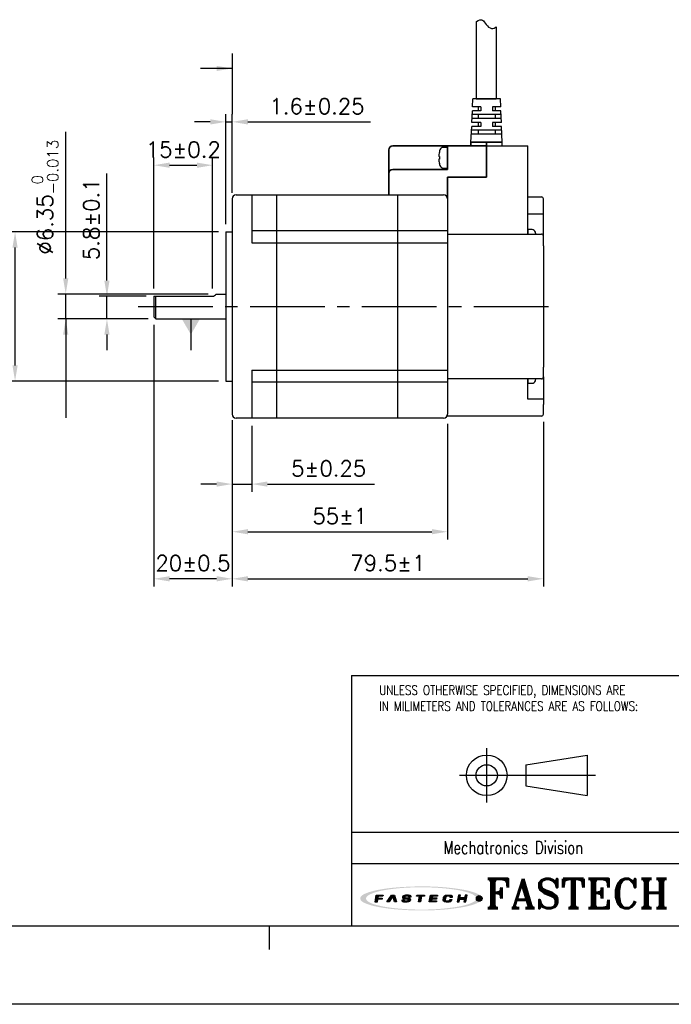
# Model space of a CAD drawing. Header units: millimetres. Extents: x 0 to 594, y 0 to 420.
# Tile 2 of 4: x 233 to 400, y 0 to 251. Entities that reach past the tile are written whole.
import ezdxf

# ---------------------------------------------------------------- set-up
doc = ezdxf.new("R2010")
doc.units = ezdxf.units.MM
doc.header["$PDSIZE"] = -1
doc.linetypes.add('CENTER2', pattern=[28.575, 19.05, -3.175, 3.175, -3.175])
for name, color, linetype in [('DIM', 3, 'Continuous'), ('LAYER_2', 1, 'Continuous'), ('LAYER_4', 3, 'Continuous'), ('SHEET', 1, 'Continuous')]:
    doc.layers.add(name, color=color, linetype=linetype)
doc.layers.add('Visible (ISO)', color=7, linetype='Continuous', lineweight=50)
doc.styles.add('SHEET1', font='ROMANS.SHX', dxfattribs={"width": 0.8, "height": 3})
doc.styles.add('SHEET3', font='ROMANT.SHX', dxfattribs={"height": 3})
doc.styles.get("Standard").update_dxf_attribs({"font": 'txt.shx', "bigfont": 'whgtxt.shx'})
doc.dimstyles.new('ISO-25', dxfattribs={"dimtxt": 2.5, "dimasz": 2.5, "dimexe": 1.25, "dimexo": 0.625, "dimtad": 1, "dimtxsty": 'Standard', "dimcen": 2.5, "dimadec": 0, "dimazin": 0, "dimtfac": 1, "dimtmove": 0, "dimatfit": 3, "dimfxl": 0, "dimarcsym": 0})

# ---------------------------------------------------------------- blocks, each defined once
blk = doc.blocks.new('AI9-BLK2')
at = {"layer": 'LAYER_4'}
h = blk.add_hatch(color=12, dxfattribs=at)
edge = h.paths.add_edge_path()
edge.add_spline(control_points=[(66.5, 0), (66.5, -3.5), (61.3, -5.3), (58.7, -6.3), (52, -8.8), (44.8, -10), (37.7, -11), (17.3, -13.9), (-3.7, -14.1), (-24.3, -12.5), (-32.9, -11.8), (-41.6, -10.8), (-50, -8.9), (-54.9, -7.7), (-60.6, -6.4), (-64.7, -3.2), (-73, 3.4), (-52.4, 8.3), (-49.2, 9), (-40.6, 10.9), (-31.8, 11.9), (-23.1, 12.6), (-12.4, 13.4), (-1.5, 13.6), (9.2, 13.3), (19.1, 13), (29, 12.3), (38.8, 10.9), (45.7, 9.9), (52.7, 8.7), (59.3, 6.1), (61.8, 5.2), (66.5, 3.3), (66.5, 0), (66.6, -0.8), (73.6, -0.7), (73.6, 0), (73.5, 3.5), (68.7, 5.4), (66.1, 6.4), (59.6, 9), (52.6, 10.3), (45.8, 11.3), (24.9, 14.6), (3.4, 15.1), (-17.7, 14), (-27.4, 13.6), (-37.2, 12.7), (-46.8, 11.2), (-53.5, 10.1), (-60.4, 8.7), (-66.7, 6.1), (-69.1, 5.1), (-73.9, 3.1), (-73.6, -0.3), (-73.4, -3.7), (-68.1, -5.6), (-65.5, -6.6), (-58.9, -9.2), (-51.8, -10.4), (-44.8, -11.5), (-35, -13), (-25, -13.7), (-15.1, -14.2), (5.8, -15), (27.1, -14.4), (47.8, -11), (54.2, -9.9), (60.6, -8.6), (66.6, -6.1), (69.1, -5.1), (73.5, -3.2), (73.6, 0), (73.6, 0.8), (66.6, 0.9), (66.5, 0)], knot_values=[0, 0, 0, 0, 1, 1, 1, 2, 2, 2, 3, 3, 3, 4, 4, 4, 5, 5, 5, 6, 6, 6, 7, 7, 7, 8, 8, 8, 9, 9, 9, 10, 10, 10, 11, 11, 11, 12, 12, 12, 13, 13, 13, 14, 14, 14, 15, 15, 15, 16, 16, 16, 17, 17, 17, 18, 18, 18, 19, 19, 19, 20, 20, 20, 21, 21, 21, 22, 22, 22, 23, 23, 23, 24, 24, 24, 25, 25, 25, 25], degree=3, periodic=0)
blk = doc.blocks.new('AI9-BLK1')
at = {"layer": 'LAYER_4', "color": 7}
blk.add_blockref('AI9-BLK2', (0, 0), dxfattribs=at)
blk = doc.blocks.new('AI9-BLK3')
at = {"layer": 'LAYER_2'}
for points in [[(-55.6, -4.3), (-54.1, 4.2), (-45.8, 4.1), (-46, 2.8), (-51.9, 2.8), (-52.2, 0.7), (-46.8, 0.6), (-47, -0.8), (-52.4, -0.8), (-53.1, -4.3)], [(-41.4, -4.2), (-35.7, 4.2), (-32.1, 4.2), (-29.5, -4.1), (-32.2, -4.1), (-34.2, 2.7), (-38.7, -4.2)], [(-5.3, 4.2), (4.3, 4.1), (4.1, 2.7), (0.4, 2.7), (-0.8, -4.2), (-3.2, -4.2), (-2.1, 2.7), (-5.6, 2.7)], [(11.4, 4.2), (20, 4.1), (19.8, 2.8), (13.7, 2.8), (13.4, 0.8), (19, 0.7), (18.8, -0.6), (13.1, -0.6), (12.7, -2.7), (18.7, -2.8), (18.5, -4.2), (9.9, -4.2)], [(45, 4.2), (43.5, -4.1), (46, -4.2), (46.6, -0.6), (52.3, -0.7), (51.7, -4.2), (54.1, -4.2), (55.6, 4.2), (53.1, 4.2), (52.5, 0.8), (46.9, 0.8), (47.5, 4.2)]]:
    blk.add_hatch(color=12, dxfattribs=at).paths.add_polyline_path(points)
h = blk.add_hatch(color=12, dxfattribs=at)
edge = h.paths.add_edge_path()
edge.add_spline(control_points=[(-15.2, -1.5), (-15.2, -2.9), (-16.3, -2.9), (-17.5, -2.9), (-17.7, -2.9), (-18.2, -2.9), (-18.5, -2.9), (-20, -2.9), (-20.4, -2.7), (-20.4, -2.1), (-20.4, -1.9), (-20.4, -1.4), (-20.4, -1.4), (-20.4, -1.4), (-22.9, -1.4), (-22.9, -1.4), (-22.9, -1.4), (-22.9, -2.3), (-22.9, -2.5), (-22.9, -3.9), (-21.3, -4.3), (-19.8, -4.3), (-19.5, -4.3), (-17.1, -4.3), (-16.9, -4.3), (-14.1, -4.3), (-12.8, -3.1), (-12.8, -1.8), (-12.8, -1.7), (-12.8, -1.1), (-12.8, -1), (-12.8, 0.2), (-14.1, 0.7), (-16.1, 0.7), (-16.3, 0.7), (-17.5, 0.7), (-17.7, 0.7), (-19.1, 0.7), (-19.7, 0.9), (-19.6, 1.9), (-19.5, 2.9), (-18.4, 2.9), (-17.8, 2.9), (-17.6, 2.9), (-16.5, 2.9), (-16.2, 2.9), (-15, 2.9), (-14.8, 2.6), (-14.8, 2.3), (-14.8, 2.1), (-14.9, 1.7), (-14.9, 1.7), (-14.9, 1.7), (-12.3, 1.6), (-12.3, 1.6), (-12.3, 1.6), (-12.3, 2.6), (-12.3, 2.8), (-12.3, 3.9), (-14.1, 4.3), (-15.7, 4.3), (-16.8, 4.3), (-17.9, 4.3), (-18.2, 4.3), (-20.4, 4.3), (-22, 3.6), (-22.1, 2), (-22.1, 1.8), (-22.1, 1.3), (-22.1, 1.1), (-22.2, -0.1), (-20.7, -0.6), (-19.2, -0.6), (-19, -0.6), (-17.3, -0.7), (-17.1, -0.7), (-15.5, -0.7), (-15.2, -1.1), (-15.2, -1.5)], knot_values=[0, 0, 0, 0, 1, 1, 1, 2, 2, 2, 3, 3, 3, 4, 4, 4, 5, 5, 5, 6, 6, 6, 7, 7, 7, 8, 8, 8, 9, 9, 9, 10, 10, 10, 11, 11, 11, 12, 12, 12, 13, 13, 13, 14, 14, 14, 15, 15, 15, 16, 16, 16, 17, 17, 17, 18, 18, 18, 19, 19, 19, 20, 20, 20, 21, 21, 21, 22, 22, 22, 23, 23, 23, 24, 24, 24, 25, 25, 25, 26, 26, 26, 26], degree=3, periodic=0)
h = blk.add_hatch(color=12, dxfattribs=at)
edge = h.paths.add_edge_path()
edge.add_spline(control_points=[(35, 1.4), (35, 1.4), (37.4, 1.4), (37.4, 1.4), (37.4, 1.4), (37.5, 2), (37.5, 2.4), (37.5, 3.1), (37.3, 4.2), (34.5, 4.2), (34.2, 4.2), (32.2, 4.2), (31.6, 4.2), (28.5, 4.3), (27.4, 2.7), (27.2, 1.5), (27.1, 1), (26.8, -0.6), (26.7, -1.2), (26.5, -2.6), (26.6, -4.3), (30.1, -4.3), (30.5, -4.3), (31.7, -4.3), (32.2, -4.3), (34.9, -4.3), (36.6, -4), (36.9, -2.3), (36.9, -1.9), (37, -1.1), (37, -1.1), (37, -1.1), (34.6, -1.1), (34.6, -1.1), (34.6, -1.1), (34.6, -1.6), (34.6, -1.7), (34.4, -2.5), (33.8, -2.8), (32.5, -2.8), (32.2, -2.8), (31.2, -2.8), (30.8, -2.8), (29.4, -2.8), (29.1, -2.3), (29.2, -1.4), (29.2, -1), (29.5, 0.7), (29.5, 1.1), (29.8, 2.5), (30.7, 2.8), (31.7, 2.8), (32.2, 2.8), (33.4, 2.8), (33.7, 2.8), (34.7, 2.8), (35.1, 2.5), (35.1, 1.9), (35, 1.7), (35, 1.4), (35, 1.4)], knot_values=[0, 0, 0, 0, 1, 1, 1, 2, 2, 2, 3, 3, 3, 4, 4, 4, 5, 5, 5, 6, 6, 6, 7, 7, 7, 8, 8, 8, 9, 9, 9, 10, 10, 10, 11, 11, 11, 12, 12, 12, 13, 13, 13, 14, 14, 14, 15, 15, 15, 16, 16, 16, 17, 17, 17, 18, 18, 18, 19, 19, 19, 20, 20, 20, 20], degree=3, periodic=0)
at = {"layer": 'LAYER_2', "color": 12}
for points in [[(-55.6, -4.3), (-54.1, 4.2), (-45.8, 4.1), (-46, 2.8), (-51.9, 2.8), (-52.2, 0.7), (-46.8, 0.6), (-47, -0.8), (-52.4, -0.8), (-53.1, -4.3)], [(-41.4, -4.2), (-35.7, 4.2), (-32.1, 4.2), (-29.5, -4.1), (-32.2, -4.1), (-34.2, 2.7), (-38.7, -4.2)], [(-5.3, 4.2), (4.3, 4.1), (4.1, 2.7), (0.4, 2.7), (-0.8, -4.2), (-3.2, -4.2), (-2.1, 2.7), (-5.6, 2.7)], [(11.4, 4.2), (20, 4.1), (19.8, 2.8), (13.7, 2.8), (13.4, 0.8), (19, 0.7), (18.8, -0.6), (13.1, -0.6), (12.7, -2.7), (18.7, -2.8), (18.5, -4.2), (9.9, -4.2)], [(45, 4.2), (43.5, -4.1), (46, -4.2), (46.6, -0.6), (52.3, -0.7), (51.7, -4.2), (54.1, -4.2), (55.6, 4.2), (53.1, 4.2), (52.5, 0.8), (46.9, 0.8), (47.5, 4.2)]]:
    blk.add_lwpolyline(points, close=True, dxfattribs=at)
for points, knots in [([(-15.2, -1.5), (-15.2, -2.9), (-16.3, -2.9), (-17.5, -2.9), (-17.7, -2.9), (-18.2, -2.9), (-18.5, -2.9), (-20, -2.9), (-20.4, -2.7), (-20.4, -2.1), (-20.4, -1.9), (-20.4, -1.4), (-20.4, -1.4), (-20.4, -1.4), (-22.9, -1.4), (-22.9, -1.4), (-22.9, -1.4), (-22.9, -2.3), (-22.9, -2.5), (-22.9, -3.9), (-21.3, -4.3), (-19.8, -4.3), (-19.5, -4.3), (-17.1, -4.3), (-16.9, -4.3), (-14.1, -4.3), (-12.8, -3.1), (-12.8, -1.8), (-12.8, -1.7), (-12.8, -1.1), (-12.8, -1), (-12.8, 0.2), (-14.1, 0.7), (-16.1, 0.7), (-16.3, 0.7), (-17.5, 0.7), (-17.7, 0.7), (-19.1, 0.7), (-19.7, 0.9), (-19.6, 1.9), (-19.5, 2.9), (-18.4, 2.9), (-17.8, 2.9), (-17.6, 2.9), (-16.5, 2.9), (-16.2, 2.9), (-15, 2.9), (-14.8, 2.6), (-14.8, 2.3), (-14.8, 2.1), (-14.9, 1.7), (-14.9, 1.7), (-14.9, 1.7), (-12.3, 1.6), (-12.3, 1.6), (-12.3, 1.6), (-12.3, 2.6), (-12.3, 2.8), (-12.3, 3.9), (-14.1, 4.3), (-15.7, 4.3), (-16.8, 4.3), (-17.9, 4.3), (-18.2, 4.3), (-20.4, 4.3), (-22, 3.6), (-22.1, 2), (-22.1, 1.8), (-22.1, 1.3), (-22.1, 1.1), (-22.2, -0.1), (-20.7, -0.6), (-19.2, -0.6), (-19, -0.6), (-17.3, -0.7), (-17.1, -0.7), (-15.5, -0.7), (-15.2, -1.1), (-15.2, -1.5)], [0, 0, 0, 0, 1, 1, 1, 2, 2, 2, 3, 3, 3, 4, 4, 4, 5, 5, 5, 6, 6, 6, 7, 7, 7, 8, 8, 8, 9, 9, 9, 10, 10, 10, 11, 11, 11, 12, 12, 12, 13, 13, 13, 14, 14, 14, 15, 15, 15, 16, 16, 16, 17, 17, 17, 18, 18, 18, 19, 19, 19, 20, 20, 20, 21, 21, 21, 22, 22, 22, 23, 23, 23, 24, 24, 24, 25, 25, 25, 26, 26, 26, 26]), ([(35, 1.4), (35, 1.4), (37.4, 1.4), (37.4, 1.4), (37.4, 1.4), (37.5, 2), (37.5, 2.4), (37.5, 3.1), (37.3, 4.2), (34.5, 4.2), (34.2, 4.2), (32.2, 4.2), (31.6, 4.2), (28.5, 4.3), (27.4, 2.7), (27.2, 1.5), (27.1, 1), (26.8, -0.6), (26.7, -1.2), (26.5, -2.6), (26.6, -4.3), (30.1, -4.3), (30.5, -4.3), (31.7, -4.3), (32.2, -4.3), (34.9, -4.3), (36.6, -4), (36.9, -2.3), (36.9, -1.9), (37, -1.1), (37, -1.1), (37, -1.1), (34.6, -1.1), (34.6, -1.1), (34.6, -1.1), (34.6, -1.6), (34.6, -1.7), (34.4, -2.5), (33.8, -2.8), (32.5, -2.8), (32.2, -2.8), (31.2, -2.8), (30.8, -2.8), (29.4, -2.8), (29.1, -2.3), (29.2, -1.4), (29.2, -1), (29.5, 0.7), (29.5, 1.1), (29.8, 2.5), (30.7, 2.8), (31.7, 2.8), (32.2, 2.8), (33.4, 2.8), (33.7, 2.8), (34.7, 2.8), (35.1, 2.5), (35.1, 1.9), (35, 1.7), (35, 1.4), (35, 1.4)], [0, 0, 0, 0, 1, 1, 1, 2, 2, 2, 3, 3, 3, 4, 4, 4, 5, 5, 5, 6, 6, 6, 7, 7, 7, 8, 8, 8, 9, 9, 9, 10, 10, 10, 11, 11, 11, 12, 12, 12, 13, 13, 13, 14, 14, 14, 15, 15, 15, 16, 16, 16, 17, 17, 17, 18, 18, 18, 19, 19, 19, 20, 20, 20, 20])]:
    blk.add_open_spline(points, degree=3, knots=knots, dxfattribs=at)
blk = doc.blocks.new('*D8')
at = {"color": 8, "lineweight": -2}
for p, q in [((284.06, 197.29), (230.1, 197.29)), ((232.1, 163.19), (232.1, 193.29)), ((284.06, 159.19), (230.1, 159.19))]:
    blk.add_line(p, q, dxfattribs=at)
at = {"color": 8}
for points in [[(231.43, 193.29), (232.76, 193.29), (232.1, 197.29)], [(231.43, 163.19), (232.76, 163.19), (232.1, 159.19)]]:
    blk.add_solid(points, dxfattribs=at)
at = {"layer": 'Defpoints', "color": 0}
for p in [(232.1, 197.29), (286.06, 197.29), (286.06, 159.19)]:
    blk.add_point(p, dxfattribs=at)
at = {"color": 3, "insert": (226.83, 178.24), "char_height": 4, "attachment_point": 5, "rotation": 90}
blk.add_mtext('\\A1;%%C38.1{\\H2.800000;\\S 0^ -0.039;}', dxfattribs=at)
blk = doc.blocks.new('*D9')
at = {"color": 8, "lineweight": -2}
for p, q in [((267.56, 173.57), (267.56, 106.69)), ((287.56, 148.74), (287.56, 106.69)), ((283.56, 108.69), (271.56, 108.69))]:
    blk.add_line(p, q, dxfattribs=at)
at = {"color": 8}
for points in [[(271.56, 109.36), (271.56, 108.02), (267.56, 108.69)], [(283.56, 109.36), (283.56, 108.02), (287.56, 108.69)]]:
    blk.add_solid(points, dxfattribs=at)
at = {"layer": 'Defpoints', "color": 0}
for p in [(267.56, 175.57), (287.56, 150.74), (267.56, 108.69)]:
    blk.add_point(p, dxfattribs=at)
at = {"color": 3, "insert": (277.56, 112.69), "char_height": 4, "attachment_point": 5}
blk.add_mtext('\\A1;20±0.5', dxfattribs=at)
blk = doc.blocks.new('*D10')
at = {"color": 8, "lineweight": -2}
for p, q in [((267.56, 182.87), (267.56, 216.33)), ((282.56, 182.87), (282.56, 216.33)), ((271.56, 214.33), (278.56, 214.33))]:
    blk.add_line(p, q, dxfattribs=at)
at = {"color": 8}
for points in [[(271.56, 215), (271.56, 213.66), (267.56, 214.33)], [(278.56, 215), (278.56, 213.66), (282.56, 214.33)]]:
    blk.add_solid(points, dxfattribs=at)
at = {"layer": 'Defpoints', "color": 0}
for p in [(282.56, 214.33), (267.56, 180.87), (282.56, 180.87)]:
    blk.add_point(p, dxfattribs=at)
at = {"color": 3, "insert": (275.06, 218.33), "char_height": 4, "attachment_point": 5}
blk.add_mtext('\\A1;15±0.2', dxfattribs=at)
blk = doc.blocks.new('*D11')
at = {"color": 8, "lineweight": -2}
for p, q in [((285.96, 199.29), (285.96, 227.4)), ((287.56, 207.24), (287.56, 227.4)), ((281.96, 225.4), (277.96, 225.4)), ((285.96, 225.4), (287.56, 225.4)), ((291.56, 225.4), (322.89, 225.4))]:
    blk.add_line(p, q, dxfattribs=at)
at = {"color": 8}
for points in [[(281.96, 226.07), (281.96, 224.73), (285.96, 225.4)], [(291.56, 226.07), (291.56, 224.73), (287.56, 225.4)]]:
    blk.add_solid(points, dxfattribs=at)
at = {"layer": 'Defpoints', "color": 0}
for p in [(287.56, 225.4), (287.56, 205.24), (285.96, 197.29)]:
    blk.add_point(p, dxfattribs=at)
at = {"color": 3, "insert": (309.22, 229.4), "char_height": 4, "attachment_point": 5}
blk.add_mtext('\\A1;1.6±0.25', dxfattribs=at)
blk = doc.blocks.new('*D12')
at = {"color": 8, "lineweight": -2}
for p, q in [((245.04, 185.42), (245.04, 222.88)), ((281.45, 181.42), (243.04, 181.42)), ((245.04, 175.07), (245.04, 181.42)), ((266.06, 175.07), (243.04, 175.07)), ((245.04, 171.07), (245.04, 167.07))]:
    blk.add_line(p, q, dxfattribs=at)
at = {"color": 8}
for points in [[(244.38, 185.42), (245.71, 185.42), (245.04, 181.42)], [(244.38, 171.07), (245.71, 171.07), (245.04, 175.07)]]:
    blk.add_solid(points, dxfattribs=at)
at = {"layer": 'Defpoints', "color": 0}
for p in [(245.04, 181.42), (283.45, 181.42), (268.06, 175.07)]:
    blk.add_point(p, dxfattribs=at)
at = {"color": 3, "insert": (239.78, 206.15), "char_height": 4, "attachment_point": 5, "rotation": 90}
blk.add_mtext('\\A1;%%C6.35{\\H2.800000;\\S 0^ -0.013;}', dxfattribs=at)
blk = doc.blocks.new('*D14')
at = {"color": 8, "lineweight": -2}
for p, q in [((287.56, 148.74), (287.56, 130.88)), ((292.56, 147.74), (292.56, 130.88)), ((283.56, 132.88), (279.56, 132.88)), ((287.56, 132.88), (292.56, 132.88)), ((296.56, 132.88), (323.89, 132.88))]:
    blk.add_line(p, q, dxfattribs=at)
at = {"color": 8}
for points in [[(283.56, 133.55), (283.56, 132.21), (287.56, 132.88)], [(296.56, 133.55), (296.56, 132.21), (292.56, 132.88)]]:
    blk.add_solid(points, dxfattribs=at)
at = {"layer": 'Defpoints', "color": 0}
for p in [(287.56, 150.74), (292.56, 149.74), (287.56, 132.88)]:
    blk.add_point(p, dxfattribs=at)
at = {"color": 3, "insert": (312.22, 136.88), "char_height": 4, "attachment_point": 5}
blk.add_mtext('\\A1;5±0.25', dxfattribs=at)
blk = doc.blocks.new('*D15')
at = {"color": 8, "lineweight": -2}
for p, q in [((287.56, 148.74), (287.56, 118.71)), ((342.56, 148.24), (342.56, 118.71)), ((291.56, 120.71), (338.56, 120.71))]:
    blk.add_line(p, q, dxfattribs=at)
at = {"color": 8}
for points in [[(291.56, 121.38), (291.56, 120.05), (287.56, 120.71)], [(338.56, 121.38), (338.56, 120.05), (342.56, 120.71)]]:
    blk.add_solid(points, dxfattribs=at)
at = {"layer": 'Defpoints', "color": 0}
for p in [(287.56, 150.74), (342.56, 150.24), (342.56, 120.71)]:
    blk.add_point(p, dxfattribs=at)
at = {"color": 3, "insert": (315.06, 124.71), "char_height": 4, "attachment_point": 5}
blk.add_mtext('\\A1;55±1', dxfattribs=at)
blk = doc.blocks.new('*D16')
at = {"color": 8, "lineweight": -2}
for p, q in [((255.57, 184.87), (255.57, 212.2)), ((265.56, 180.87), (253.57, 180.87)), ((255.57, 175.07), (255.57, 180.87)), ((266.06, 175.07), (253.57, 175.07)), ((255.57, 171.07), (255.57, 167.07))]:
    blk.add_line(p, q, dxfattribs=at)
at = {"color": 8}
for points in [[(254.9, 184.87), (256.23, 184.87), (255.57, 180.87)], [(254.9, 171.07), (256.23, 171.07), (255.57, 175.07)]]:
    blk.add_solid(points, dxfattribs=at)
at = {"layer": 'Defpoints', "color": 0}
for p in [(255.57, 180.87), (267.56, 180.87), (268.06, 175.07)]:
    blk.add_point(p, dxfattribs=at)
at = {"color": 3, "insert": (251.57, 200.53), "char_height": 4, "attachment_point": 5, "rotation": 90}
blk.add_mtext('\\A1;5.8±0.1', dxfattribs=at)
blk = doc.blocks.new('*D19')
at = {"color": 8, "lineweight": -2}
for p, q in [((287.56, 149.24), (287.56, 106.69)), ((367.06, 148.74), (367.06, 106.69)), ((291.56, 108.69), (363.06, 108.69))]:
    blk.add_line(p, q, dxfattribs=at)
at = {"color": 8}
for points in [[(291.56, 109.36), (291.56, 108.02), (287.56, 108.69)], [(363.06, 109.36), (363.06, 108.02), (367.06, 108.69)]]:
    blk.add_solid(points, dxfattribs=at)
at = {"layer": 'Defpoints', "color": 0}
for p in [(287.56, 151.24), (367.06, 150.74), (367.06, 108.69)]:
    blk.add_point(p, dxfattribs=at)
at = {"color": 3, "insert": (327.31, 112.69), "char_height": 4, "attachment_point": 5}
blk.add_mtext('\\A1;79.5±1', dxfattribs=at)

msp = doc.modelspace()

# ---------------------------------------------------------------- hatches: boundary and pattern name
h = msp.add_hatch(color=1)
edge = h.paths.add_edge_path()
edge.add_arc((350.6547, 27.0526), 0.7263, 0, 360)

# ---------------------------------------------------------------- linework, layer by layer
at = {"color": 0}
for p, q in [((349.9124, 250.9257), (350, 251.0086)), ((350, 251.0086), (350.4042, 251.2953)), ((350.4042, 251.2953), (350.8134, 251.4731)), ((350.8134, 251.4731), (351.1991, 251.4958)), ((351.1991, 251.4958), (351.4659, 251.3863)), ((351.4659, 251.3863), (351.7116, 251.1842)), ((351.7116, 251.1842), (351.9463, 250.9166)), ((351.9463, 250.9166), (352.1803, 250.6107)), ((352.1803, 250.6107), (352.4246, 250.2935)), ((352.4246, 250.2935), (352.7344, 249.9394)), ((352.7344, 249.9394), (353.0671, 249.6316)), ((353.0671, 249.6316), (353.4161, 249.3948)), ((353.4161, 249.3948), (353.7765, 249.2533)), ((353.7765, 249.2533), (354.1426, 249.2315)), ((354.1426, 249.2315), (354.4581, 249.3213)), ((354.4581, 249.3213), (354.7637, 249.4954)), ((354.7637, 249.4954), (355.0248, 249.71))]:
    msp.add_line(p, q, dxfattribs=at)
for p, q in [((349.9124, 250.9257), (349.9124, 231.2419)), ((355.0248, 249.71), (355.0248, 231.2419)), ((348.9656, 229.2419), (349.0565, 231.2419)), ((351.0565, 229.2419), (348.9656, 229.2419)), ((351.0565, 229.2419), (348.9656, 229.2419)), ((356.0565, 231.2419), (349.0565, 231.2419)), ((355.1127, 231.2419), (349.8245, 231.2419)), ((349.9124, 231.2419), (355.0248, 231.2419)), ((354.7065, 231.2419), (350.4065, 231.2419)), ((350.4065, 229.2419), (350.4065, 228.2419)), ((351.0565, 229.2419), (351.0565, 228.2419)), ((352.5127, 231.2419), (354.7065, 231.2419)), ((356.1474, 229.2419), (354.0565, 229.2419)), ((354.0565, 229.2419), (354.0565, 228.2419)), ((354.7065, 229.2419), (354.7065, 228.2419)), ((356.1474, 229.2419), (356.0565, 231.2419)), ((348.7838, 225.2419), (348.9201, 228.2419)), ((356.2383, 227.2419), (348.8747, 227.2419)), ((351.0565, 228.2419), (348.9201, 228.2419)), ((351.0565, 228.2419), (348.9201, 228.2419)), ((350.4065, 227.2419), (350.4065, 226.2419)), ((356.1929, 228.2419), (354.0565, 228.2419)), ((354.7065, 227.2419), (354.7065, 226.2419)), ((356.3292, 225.2419), (356.1929, 228.2419)), ((348.5565, 220.2419), (348.7383, 224.2419)), ((351.0565, 224.2419), (348.7383, 224.2419)), ((351.0565, 225.2419), (348.7838, 225.2419)), ((356.2838, 226.2419), (348.8292, 226.2419)), ((350.4065, 225.2419), (350.4065, 224.2419)), ((351.0565, 225.2419), (351.0565, 224.2419)), ((356.3292, 225.2419), (354.0565, 225.2419)), ((354.0565, 225.2419), (354.0565, 224.2419)), ((356.3747, 224.2419), (354.0565, 224.2419)), ((354.7065, 225.2419), (354.7065, 224.2419)), ((356.5565, 220.2419), (356.3747, 224.2419)), ((356.4656, 222.2419), (348.6474, 222.2419)), ((356.4201, 223.2419), (348.6929, 223.2419)), ((350.4065, 223.2419), (350.4065, 222.2419)), ((354.7065, 223.2419), (354.7065, 222.2419)), ((342.5565, 213.6169), (342.5565, 218.8669)), ((350.0003, 220.2419), (355.1127, 220.2419)), ((288.5565, 206.7419), (341.5565, 206.7419)), ((292.5565, 206.7419), (292.5565, 194.5419)), ((298.8565, 206.7419), (298.8565, 149.7419)), ((329.7565, 206.7419), (329.7565, 149.7419)), ((287.5565, 205.7419), (287.5565, 150.7419)), ((342.5565, 205.7419), (342.5565, 150.7419)), ((363.0565, 201.9358), (367.0565, 201.9358)), ((285.9565, 197.2919), (285.9565, 159.1919)), ((308.7677, 197.5419), (292.5565, 197.5419)), ((342.5565, 197.5419), (308.7677, 197.5419)), ((363.0565, 197.8669), (363.0565, 196.7419)), ((292.5565, 194.5419), (308.7677, 194.5419)), ((308.7677, 194.5419), (342.5565, 194.5419)), ((267.5565, 180.8669), (267.5565, 175.5669)), ((268.0565, 175.0669), (268.0565, 180.8669)), ((292.5565, 161.9419), (292.5565, 149.7419)), ((292.5565, 161.9419), (308.7677, 161.9419)), ((308.7677, 161.9419), (342.5565, 161.9419)), ((308.7677, 158.9419), (292.5565, 158.9419)), ((342.5565, 158.9419), (308.7677, 158.9419)), ((363.0565, 159.7419), (363.0565, 158.6169)), ((367.0565, 154.5479), (363.0565, 154.5479)), ((341.5565, 149.7419), (288.5565, 149.7419))]:
    msp.add_line(p, q)
at = {"lineweight": 35}
for p, q in [((350.4065, 231.2419), (352.5127, 231.2419)), ((342.5565, 217.7419), (342.5565, 214.1949)), ((363.0565, 196.7419), (363.0565, 197.2889))]:
    msp.add_line(p, q, dxfattribs=at)
at = {"extrusion": (2.22461e-16, 1, 0)}
for p, q in [((342.5565, 218.8669), (341.4666, 218.8669)), ((340.4876, 217.7953), (340.4876, 217.7559)), ((340.4876, 216.5892), (340.4876, 215.8945)), ((340.4876, 214.7278), (340.4876, 214.6885)), ((340.4876, 214.6885), (340.4876, 214.7278)), ((341.4666, 213.6169), (342.5565, 213.6169))]:
    msp.add_line(p, q, dxfattribs=at)
at = {"ltscale": 0.3}
for p, q in [((285.9565, 197.2919), (287.5565, 197.2919)), ((283.4495, 181.4169), (285.9565, 181.4169)), ((267.5565, 180.8669), (282.5565, 180.8669)), ((267.5565, 175.5669), (268.0565, 175.0669)), ((268.0565, 175.0669), (285.9565, 175.0669)), ((285.9565, 159.1919), (287.5565, 159.1919))]:
    msp.add_line(p, q, dxfattribs=at)
at = {"extrusion": (-1e-16, -1, 0)}
for p, q in [((364.1464, 197.8669), (363.0565, 197.8669)), ((365.1254, 196.7559), (365.1254, 196.7953)), ((365.1254, 196.7953), (365.1254, 196.7559)), ((363.0565, 158.6169), (364.1464, 158.6169)), ((365.1254, 159.6885), (365.1254, 159.7278))]:
    msp.add_line(p, q, dxfattribs=at)
at = {"color": 1, "linetype": 'CENTER2'}
msp.add_line((263.5565, 178.2419), (371.0565, 178.2419), dxfattribs=at)
at = {"color": 7, "linetype": 'Continuous', "lineweight": 15}
msp.add_line((342.5565, 152.7419), (342.5565, 150.2419), dxfattribs=at)
at = {"color": 4}
msp.add_line((297, 20), (297, 14), dxfattribs=at)
at = {"color": 6}
msp.add_lwpolyline([(0, 420), (594, 420), (594, 0), (0, 0)], close=True, dxfattribs=at)
at = {"color": 4}
msp.add_lwpolyline([(20, 400), (574, 400), (574, 20), (20, 20)], close=True, dxfattribs=at)
at = {"color": 1}
msp.add_circle((350.6547, 27.0526), 0.7263, dxfattribs=at)
for centre, radius, start, end in [((341.4666, 217.9669), 0.9, 90, 162.851596), ((347.0565, 216.242), 6.75, 162.851596, 166.696381), ((347.0565, 216.2417), 6.75, 193.303619, 197.148404), ((341.4666, 214.5169), 0.9, 197.148404, 270), ((288.5565, 205.7419), 1, 90, 180), ((341.5565, 205.7419), 1, 360, 90), ((364.1464, 196.9669), 0.9, 17.148404, 90), ((358.5565, 195.242), 6.75, 13.303619, 17.148404), ((282.5565, 181.8669), 1, 270, 333.256316), ((364.1464, 159.5169), 0.9, 270, 342.851596), ((358.5565, 161.2417), 6.75, 342.851596, 346.696381), ((288.5565, 150.7419), 1, 180, 270), ((341.5565, 150.7419), 1, 270, 360)]:
    msp.add_arc(centre, radius, start, end)
for points in [[(340.3705, 217.097), (340.3585, 216.9813), (340.3502, 216.8665), (340.3454, 216.7536)], [(340.3454, 216.7536), (340.3502, 216.7034), (340.3585, 216.6523), (340.3705, 216.6007)], [(340.3705, 215.883), (340.3585, 215.8315), (340.3502, 215.7804), (340.3454, 215.7301)], [(340.3454, 215.7301), (340.3502, 215.6172), (340.3585, 215.5025), (340.3705, 215.3867)], [(340.3704, 215.8827), (340.3705, 215.8828), (340.3705, 215.8829), (340.3705, 215.883)], [(365.1286, 196.7419), (365.1275, 196.7466), (365.1264, 196.7512), (365.1254, 196.7559)], [(365.1254, 159.7278), (365.1264, 159.7325), (365.1275, 159.7372), (365.1286, 159.7419)]]:
    msp.add_open_spline(points, degree=3)
for points, knots in [([(340.4876, 217.7559), (340.4825, 217.7337), (340.4775, 217.7114), (340.4297, 217.4926), (340.3955, 217.2941), (340.3705, 217.097)], [12.353396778, 12.353396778, 12.353396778, 12.353396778, 12.395326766, 12.395326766, 12.765068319, 12.765068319, 12.765068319, 12.765068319]), ([(340.3705, 216.6007), (340.3955, 216.5973), (340.4297, 216.5938), (340.4775, 216.59), (340.4825, 216.5896), (340.4876, 216.5892)], [13.853196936, 13.853196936, 13.853196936, 13.853196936, 14.222938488, 14.222938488, 14.264868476, 14.264868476, 14.264868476, 14.264868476]), ([(340.4876, 215.8945), (340.4825, 215.8941), (340.4775, 215.8937), (340.4297, 215.8899), (340.3955, 215.8864), (340.3705, 215.883)], [12.353396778, 12.353396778, 12.353396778, 12.353396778, 12.395326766, 12.395326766, 12.765068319, 12.765068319, 12.765068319, 12.765068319]), ([(340.3705, 215.883), (340.3955, 215.8864), (340.4297, 215.8899), (340.4774, 215.8937), (340.4823, 215.8941), (340.4872, 215.8945)], [13.853196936, 13.853196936, 13.853196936, 13.853196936, 14.222938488, 14.222938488, 14.263757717, 14.263757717, 14.263757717, 14.263757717]), ([(340.3705, 215.3867), (340.3955, 215.1897), (340.4297, 214.9911), (340.4775, 214.7723), (340.4825, 214.7501), (340.4876, 214.7278)], [13.853196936, 13.853196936, 13.853196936, 13.853196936, 14.222938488, 14.222938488, 14.264868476, 14.264868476, 14.264868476, 14.264868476])]:
    msp.add_open_spline(points, degree=3, knots=knots)
at = {"layer": 'DIM', "color": 8}
msp.add_line((287.5565, 242.8396), (287.5565, 227.4009), dxfattribs=at)
at = {"layer": 'SHEET', "color": 7}
for p, q in [((318, 84), (574, 84)), ((318, 84), (318, 20)), ((318, 44), (408, 44))]:
    msp.add_line(p, q, dxfattribs=at)
at = {"layer": 'SHEET'}
for p, q in [((352.5683, 51.5766), (352.5683, 65.4032)), ((362.5679, 61.2059), (378.2463, 63.6749)), ((378.2463, 63.6749), (378.2463, 53.3049)), ((362.5679, 61.2059), (362.5679, 55.774)), ((345.655, 58.4899), (380.345, 58.4899)), ((362.5679, 55.774), (378.2463, 53.3049)), ((318, 36), (574, 36))]:
    msp.add_line(p, q, dxfattribs=at)
for radius in [5.185, 2.7159]:
    msp.add_circle((352.5683, 58.4899), radius, dxfattribs=at)
at = {"layer": 'Visible (ISO)', "lineweight": 35}
for p, q in [((342.5565, 219.2419), (328.5565, 219.2419)), ((352.5565, 219.2419), (342.5565, 219.2419)), ((342.5565, 216.2419), (342.5565, 219.2419)), ((348.5565, 220.2419), (352.5565, 220.2419)), ((348.5565, 219.2419), (348.5565, 220.2419)), ((348.62, 220.2419), (356.493, 220.2419)), ((348.62, 220.2419), (356.493, 220.2419)), ((352.5565, 219.2419), (352.5565, 220.2419)), ((352.5565, 219.2419), (352.5565, 216.2419)), ((327.5565, 218.2419), (327.5565, 216.2419)), ((327.5565, 216.2419), (327.5565, 212.2419)), ((342.5565, 213.2419), (342.5565, 216.2419)), ((352.5565, 216.2419), (352.5565, 211.2419)), ((327.5565, 212.2419), (327.5565, 206.7419)), ((342.5565, 213.2419), (328.5565, 213.2419)), ((352.5565, 211.2419), (342.5565, 211.2419)), ((342.5565, 205.7419), (342.5565, 211.2419))]:
    msp.add_line(p, q, dxfattribs=at)
at = {"layer": 'Visible (ISO)', "lineweight": 25}
for p, q in [((352.5565, 219.2419), (352.5565, 220.2419)), ((356.5565, 220.2419), (352.5565, 220.2419)), ((352.5565, 219.2419), (352.5565, 216.2419)), ((352.5565, 219.2419), (363.0565, 219.2419)), ((356.5565, 219.2419), (356.5565, 220.2419)), ((363.0565, 216.2419), (363.0565, 219.2419)), ((352.5565, 211.2419), (352.5565, 216.2419)), ((363.0565, 196.7419), (363.0565, 216.2419)), ((342.5565, 211.2419), (352.5565, 211.2419)), ((363.0565, 206.2419), (366.5565, 206.2419)), ((367.0565, 196.1984), (367.0565, 205.7419)), ((342.5565, 196.7419), (366.5565, 196.7419)), ((367.0565, 193.7419), (367.0565, 196.2419)), ((367.0565, 193.7419), (367.0565, 162.7419)), ((367.0565, 160.2419), (367.0565, 162.7419)), ((366.5565, 159.7419), (342.5565, 159.7419)), ((363.0565, 154.5479), (363.0565, 159.7419)), ((367.0565, 160.2326), (367.0565, 153.2419)), ((367.0565, 154.5757), (367.0565, 154.2419)), ((367.0565, 150.7419), (367.0565, 153.2419)), ((366.5565, 150.2419), (342.5565, 150.2419))]:
    msp.add_line(p, q, dxfattribs=at)
at = {"layer": 'Visible (ISO)', "lineweight": 35}
for centre in [(328.5565, 218.2419), (328.5565, 212.2419)]:
    msp.add_arc(centre, 1, 90, 180, dxfattribs=at)
at = {"layer": 'Visible (ISO)', "lineweight": 25}
for centre, start, end in [((366.5565, 205.7419), 0, 90), ((366.5565, 196.2419), 0, 90), ((366.5565, 160.2419), 270, 0), ((366.5565, 150.7419), 270, 0)]:
    msp.add_arc(centre, 0.5, start, end, dxfattribs=at)

# ---------------------------------------------------------------- block references
at = {"layer": 'LAYER_2', "color": 7, "lineweight": 5, "xscale": 0.2116800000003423, "yscale": 0.2116800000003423, "zscale": 0.2116800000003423}
msp.add_blockref('AI9-BLK3', (335.8075, 27.0236), dxfattribs=at)
at = {"layer": 'LAYER_4', "color": 7, "lineweight": 5, "xscale": 0.2116800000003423, "yscale": 0.2116800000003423, "zscale": 0.2116800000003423}
msp.add_blockref('AI9-BLK1', (335.8244, 27.0474), dxfattribs=at)

# ---------------------------------------------------------------- texts
at = {"layer": 'SHEET'}
for s, height, style, width, p in [('UNLESS OTHERWISE SPECIFIED, DIMENSIONS ARE', 2.4, 'SHEET1', 0.8, (325.11, 79.0458)), ('IN MILIMETERS AND TOLERANCES ARE AS FOLLOWS:', 2.4, 'SHEET1', 0.8, (325.11, 74.9652)), ('Mechatronics Division', 3.3, 'SHEET3', 0.75, (341.5385, 38.3956))]:
    msp.add_text(s, height=height, dxfattribs=dict(at, style=style, width=width)).set_placement(p)
at = {"layer": 'SHEET', "color": 7, "style": 'SHEET3'}
msp.add_text('FASTECH', height=7.5, dxfattribs=at).set_placement((352.21, 24.5201))

# ---------------------------------------------------------------- dimensions: what is measured, and where the dimension line sits
for base, p1, p2, override, picture, middle in [((287.5565, 225.4009), (285.9565, 197.2919), (287.5565, 205.2419), {"dimscale": 2, "dimtxt": 2, "dimasz": 2, "dimexe": 1, "dimexo": 1, "dimgap": 1, "dimdec": 3, "dimzin": 9, "dimdsep": 46, "dimcen": 0, "dimclrd": 8, "dimclre": 8, "dimclrt": 3, "dimadec": 3, "dimazin": 2, "dimtol": 1, "dimtp": 0.25, "dimtm": 0.25, "dimtdec": 3, "dimfxl": 0.6, "dimtolj": 1, "dimtzin": 9, "dimarcsym": 1}, '*D11', (309.2232, 229.4009)), ((367.0565, 108.6915), (287.5565, 151.2419), (367.0565, 150.7419), {"dimscale": 2, "dimtxt": 2, "dimasz": 2, "dimexe": 1, "dimexo": 1, "dimgap": 1, "dimdec": 3, "dimzin": 9, "dimdsep": 46, "dimcen": 0, "dimclrd": 8, "dimclre": 8, "dimclrt": 3, "dimadec": 3, "dimazin": 2, "dimtol": 1, "dimtp": 1, "dimtm": 1, "dimtdec": 3, "dimfxl": 0.6, "dimtolj": 1, "dimtzin": 9, "dimarcsym": 1}, '*D19', (327.3065, 112.6915)), ((342.5565, 120.7147), (287.5565, 150.7419), (342.5565, 150.2419), {"dimscale": 2, "dimtxt": 2, "dimasz": 2, "dimexe": 1, "dimexo": 1, "dimgap": 1, "dimdec": 3, "dimzin": 9, "dimdsep": 46, "dimcen": 0, "dimclrd": 8, "dimclre": 8, "dimclrt": 3, "dimadec": 3, "dimazin": 2, "dimtol": 1, "dimtp": 1, "dimtm": 1, "dimtdec": 3, "dimfxl": 0.6, "dimtolj": 1, "dimtzin": 9, "dimarcsym": 1}, '*D15', (315.0565, 124.7147))]:
    dim = msp.add_linear_dim(base=base, p1=p1, p2=p2, dimstyle='ISO-25', override=override)
    dim.commit()
    dim.dimension.update_dxf_attribs({"geometry": picture, "text_midpoint": middle})
for base, p1, p2, override, picture, middle in [((245.0432, 181.4169), (268.0565, 175.0669), (283.4495, 181.4169), {"dimscale": 2, "dimtxt": 2, "dimasz": 2, "dimexe": 1, "dimexo": 1, "dimgap": 1, "dimdec": 3, "dimzin": 9, "dimdsep": 46, "dimcen": 0, "dimclrd": 8, "dimclre": 8, "dimclrt": 3, "dimadec": 3, "dimazin": 2, "dimtol": 1, "dimtm": 0.013, "dimtfac": 0.7, "dimtdec": 3, "dimfxl": 0.6, "dimtolj": 1, "dimtzin": 9, "dimarcsym": 1}, '*D12', (245.0432, 206.1502)), ((232.0972, 197.2919), (286.0565, 159.1919), (286.0565, 197.2919), {"dimscale": 2, "dimtxt": 2, "dimasz": 2, "dimexe": 1, "dimexo": 1, "dimgap": 1, "dimdec": 3, "dimzin": 9, "dimdsep": 46, "dimcen": 0, "dimclrd": 8, "dimclre": 8, "dimclrt": 3, "dimadec": 3, "dimazin": 2, "dimtol": 1, "dimtm": 0.039, "dimtfac": 0.7, "dimtdec": 3, "dimfxl": 0.6, "dimtolj": 1, "dimtzin": 9, "dimarcsym": 1}, '*D8', (232.0972, 178.2419))]:
    dim = msp.add_linear_dim(base=base, p1=p1, p2=p2, angle=90, text='%%C<>', dimstyle='ISO-25', override=override)
    dim.commit()
    dim.dimension.update_dxf_attribs({"geometry": picture, "text_midpoint": middle, "dimtype": 160})
for base, p1, p2, override, picture, middle in [((282.5565, 214.3314), (267.5565, 180.8669), (282.5565, 180.8669), {"dimscale": 2, "dimtxt": 2, "dimasz": 2, "dimexe": 1, "dimexo": 1, "dimgap": 1, "dimdec": 3, "dimzin": 9, "dimdsep": 46, "dimcen": 0, "dimclrd": 8, "dimclre": 8, "dimclrt": 3, "dimadec": 3, "dimazin": 2, "dimtol": 1, "dimtp": 0.2, "dimtm": 0.2, "dimtdec": 3, "dimfxl": 0.6, "dimtolj": 1, "dimtzin": 9, "dimarcsym": 1}, '*D10', (275.0565, 214.3314)), ((267.5565, 108.6915), (287.5565, 150.7419), (267.5565, 175.5669), {"dimscale": 2, "dimtxt": 2, "dimasz": 2, "dimexe": 1, "dimexo": 1, "dimgap": 1, "dimdec": 3, "dimzin": 9, "dimdsep": 46, "dimcen": 0, "dimclrd": 8, "dimclre": 8, "dimclrt": 3, "dimadec": 3, "dimazin": 2, "dimtol": 1, "dimtp": 0.5, "dimtm": 0.5, "dimtdec": 3, "dimfxl": 0.6, "dimtolj": 1, "dimtzin": 9, "dimarcsym": 1}, '*D9', (277.5565, 108.6915)), ((287.5565, 132.8794), (292.5565, 149.7419), (287.5565, 150.7419), {"dimscale": 2, "dimtxt": 2, "dimasz": 2, "dimexe": 1, "dimexo": 1, "dimgap": 1, "dimdec": 3, "dimzin": 9, "dimdsep": 46, "dimcen": 0, "dimclrd": 8, "dimclre": 8, "dimclrt": 3, "dimadec": 3, "dimazin": 2, "dimtol": 1, "dimtp": 0.25, "dimtm": 0.25, "dimtdec": 3, "dimfxl": 0.6, "dimtolj": 1, "dimtzin": 9, "dimarcsym": 1}, '*D14', (312.2232, 132.8794))]:
    dim = msp.add_linear_dim(base=base, p1=p1, p2=p2, dimstyle='ISO-25', override=override)
    dim.commit()
    dim.dimension.update_dxf_attribs({"geometry": picture, "text_midpoint": middle, "dimtype": 160})
dim = msp.add_linear_dim(base=(255.5669, 180.8669), p1=(268.0565, 175.0669), p2=(267.5565, 180.8669), angle=90, dimstyle='ISO-25', override={"dimscale": 2, "dimtxt": 2, "dimasz": 2, "dimexe": 1, "dimexo": 1, "dimgap": 1, "dimdec": 3, "dimzin": 9, "dimdsep": 46, "dimcen": 0, "dimclrd": 8, "dimclre": 8, "dimclrt": 3, "dimadec": 3, "dimazin": 2, "dimtol": 1, "dimtp": 0.1, "dimtm": 0.1, "dimtdec": 3, "dimfxl": 0.6, "dimtolj": 1, "dimtzin": 9, "dimarcsym": 1})
dim.commit()
dim.dimension.update_dxf_attribs({"geometry": '*D16', "text_midpoint": (251.5669, 200.5335)})

# ---------------------------------------------------------------- leaders
for points, override in [([(287.5565, 239.0411), (279.4465, 239.0411)], {"dimscale": 2, "dimtxt": 2, "dimasz": 2, "dimexe": 1, "dimexo": 1, "dimgap": 1, "dimdec": 3, "dimzin": 9, "dimdsep": 46, "dimcen": 0, "dimclrd": 8, "dimclre": 8, "dimclrt": 3, "dimadec": 3, "dimazin": 2, "dimtdec": 3, "dimfxl": 0.6, "dimtolj": 1, "dimtzin": 1, "dimarcsym": 1}), ([(245.0432, 175.0669), (245.0432, 149.8123)], {"dimscale": 2, "dimtxt": 2, "dimasz": 2, "dimexe": 1, "dimexo": 1, "dimgap": 1, "dimtad": 0, "dimdec": 3, "dimzin": 9, "dimdsep": 46, "dimcen": 0, "dimclrd": 8, "dimclre": 8, "dimclrt": 3, "dimadec": 3, "dimazin": 2, "dimtdec": 3, "dimfxl": 0.6, "dimtolj": 1, "dimtzin": 1, "dimarcsym": 1}), ([(277.0065, 175.0669), (277.0065, 167.0608)], {"dimscale": 2, "dimtxt": 2, "dimasz": 2, "dimexe": 1, "dimexo": 1, "dimgap": 1, "dimtad": 0, "dimdec": 3, "dimzin": 9, "dimdsep": 46, "dimcen": 0, "dimclrd": 8, "dimclre": 8, "dimclrt": 3, "dimadec": 3, "dimazin": 2, "dimtdec": 3, "dimldrblk": 'DatumFilled', "dimfxl": 0.6, "dimtolj": 1, "dimtzin": 1, "dimarcsym": 1})]:
    msp.add_leader(points, dimstyle='ISO-25', override=override)

doc.saveas('drawing.dxf')
